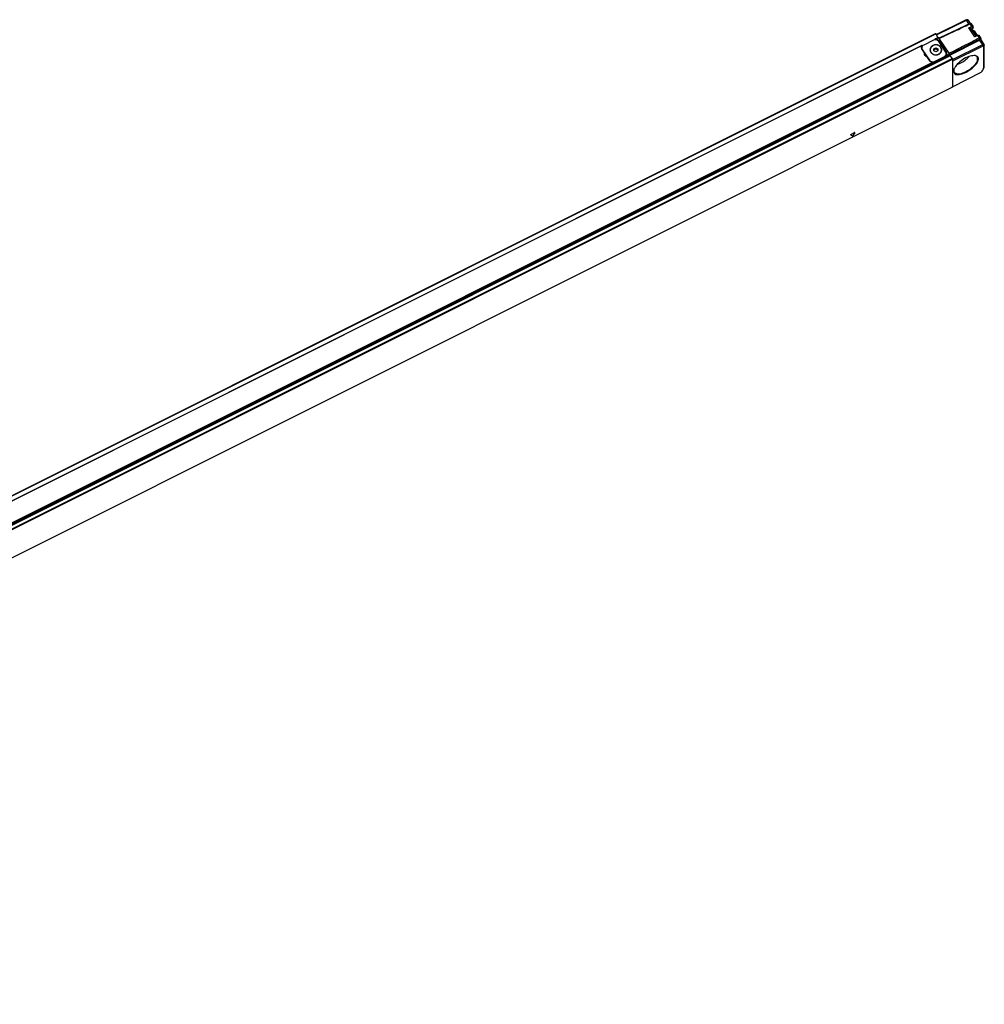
# Model space of a CAD drawing. Header units: millimetres. Extents: x -500 to 1397, y -592 to 328.
# Tile 14 of 15: x 788 to 1298, y -579 to -59. Entities that reach past the tile are written whole.
import ezdxf

# ---------------------------------------------------------------- set-up
doc = ezdxf.new("R2010")
doc.units = ezdxf.units.MM

# ---------------------------------------------------------------- blocks, each defined once
blk = doc.blocks.new('REGLA_S_CM-1240__8', base_point=(286.61, -585.94))
at = {"color": 7, "linetype": 'Continuous'}
for p, q in [((1272.67, -66.45), (1288.36, -58.76)), ((1272.77, -66.64), (1288.61, -58.88)), ((1288.66, -58.68), (1289.21, -58.73)), ((1289.43, -58.83), (1290.71, -60.75)), ((1292.16, -62.17), (1291.3, -60.89)), ((1292.22, -63.06), (1292.22, -62.38)), ((303.26, -550.47), (1272.34, -65.93)), ((1272.46, -66.07), (1273.54, -68.08)), ((1293.73, -67.29), (1290.87, -63)), ((1291.68, -64.09), (1291.7, -64.08)), ((1292.15, -63.21), (1292.11, -63.24)), ((1292.2, -63.13), (1292.15, -63.21)), ((1292.2, -63.13), (1292.21, -63.11)), ((1292.22, -63.06), (1292.21, -63.11)), ((1293.53, -65.72), (1293.08, -65.12)), ((1294.45, -66.94), (1293.46, -67.42)), ((1296.21, -68.25), (1295.36, -66.97)), ((1265, -72.35), (313.59, -548.05)), ((1265.02, -72.36), (1265.02, -72.86)), ((1265.36, -72.7), (1265.02, -72.86)), ((1271.27, -69.49), (1266.07, -72.09)), ((1272.07, -68.84), (1272.07, -69.27)), ((1272.11, -68.8), (1273.84, -67.93)), ((1273.84, -69.61), (1278.09, -75.98)), ((1274.28, -68.54), (1273.93, -68.01)), ((1277.75, -75.75), (1274, -70.12)), ((1279.83, -77.51), (1295.65, -69.44)), ((1281.33, -79.66), (1297.26, -71.85)), ((1281.48, -80.34), (1297.51, -72.48)), ((1298.08, -71.81), (1296.23, -69.03)), ((1297.93, -83.5), (1297.93, -72.52)), ((1298.12, -82.91), (1298.12, -71.93)), ((1266.47, -76.22), (1265, -74.02)), ((1265.07, -74.09), (1265.07, -73.59)), ((1265.34, -74.45), (1269.09, -80.08)), ((1266.47, -76.82), (1266.47, -76.22)), ((1267.4, -78.05), (1266.47, -76.65)), ((1269.5, -74.73), (1269.5, -74.63)), ((1271.5, -74.13), (1272.5, -73.63)), ((1271.5, -74.63), (1271.5, -74.13)), ((1271.5, -74.63), (1272.5, -74.13)), ((1271.5, -75.13), (1271.5, -74.63)), ((1272.5, -75.63), (1271.5, -75.13)), ((1272.5, -73.63), (1273.5, -74.13)), ((1272.5, -73.63), (1272.5, -74.13)), ((1272.5, -74.13), (1273.5, -74.63)), ((1273.5, -75.13), (1272.5, -75.63)), ((1273.5, -74.13), (1273.5, -74.63)), ((1273.5, -74.63), (1273.5, -75.13)), ((1275.5, -74.73), (1275.5, -74.63)), ((1278.01, -76.47), (1278.09, -76.58)), ((1278.02, -77.12), (1278.02, -76.62)), ((1278.07, -77.84), (1278.07, -78.34)), ((1279.73, -76.71), (1279.53, -76.41)), ((1279.83, -76.96), (1279.83, -77.47)), ((1279.96, -77.76), (1281.19, -79.16)), ((1269.25, -80.4), (1267.79, -78.2)), ((1271.02, -81.86), (1278.07, -78.34)), ((1271.02, -81.36), (1271.02, -81.86)), ((1271.82, -80.71), (1277.02, -78.12)), ((1277.02, -78.62), (1271.82, -81.21)), ((1281.33, -79.96), (1281.33, -79.46)), ((1281.33, -79.96), (1281.48, -80.34)), ((1281.33, -79.96), (1281.33, -94.01)), ((1281.48, -94.09), (1281.48, -80.34)), ((1296.24, -86.55), (1281.48, -94.09)), ((1297.8, -84.28), (1297.97, -83.74)), ((1281.32, -94.29), (312.24, -578.83)), ((1281.32, -94.29), (1281.33, -94.26)), ((1281.33, -94.26), (1281.33, -94.01)), ((1281.33, -94.01), (1281.48, -94.09))]:
    blk.add_line(p, q, dxfattribs=at)
at = {"color": 3, "linetype": 'Continuous'}
for p, q in [((1288.36, -58.76), (1288.61, -58.88)), ((1289.97, -60.92), (1288.61, -58.88)), ((1289.95, -62.9), (1291.34, -62.22)), ((1290.48, -60.92), (1290.22, -60.8)), ((1290.48, -60.92), (1291.34, -62.22)), ((303.38, -550.61), (1272.46, -66.07)), ((1293.15, -67.7), (1289.95, -62.9)), ((1290.57, -62.89), (1291.44, -62.47)), ((1292.12, -63.21), (1292.11, -63.24)), ((1292.12, -63.21), (1292.12, -62.53)), ((1294.54, -67.02), (1293.15, -67.7)), ((1294.54, -67.02), (1295.4, -68.31)), ((1264.87, -72.54), (313.91, -548.02)), ((1265.62, -72.4), (1265.02, -72.7)), ((1272.07, -69.17), (1271.8, -69.31)), ((1272.42, -68.76), (1273.93, -68.01)), ((1273.84, -69.92), (1273.84, -69.61)), ((1279.53, -76.41), (1274.28, -68.54)), ((1295.4, -68.31), (1295.65, -68.94)), ((1297.26, -71.85), (1295.65, -69.44)), ((1296.25, -68.37), (1296.07, -68.97)), ((1297.51, -72.48), (1297.26, -71.85)), ((1298.12, -71.93), (1297.93, -72.52)), ((310.88, -562.3), (1279.96, -77.76)), ((1265.34, -74.53), (1265.34, -74.45)), ((1278.07, -77.84), (1279.83, -76.96)), ((1279.83, -77.47), (1278.07, -78.34)), ((1278.09, -76.58), (1278.09, -75.98)), ((1278.22, -77.46), (1279.73, -76.71)), ((312.11, -563.7), (1281.19, -79.16)), ((312.25, -564), (1281.33, -79.46)), ((1271.02, -81.36), (319.55, -557.1)), ((1271.02, -81.86), (319.55, -557.6)), ((1270.67, -81.24), (319.71, -556.72)), ((1269.09, -80.15), (1269.09, -80.08)), ((1271.82, -81.21), (1271.82, -80.71)), ((1277.02, -78.62), (1277.02, -78.12)), ((1297.93, -83.5), (1298.12, -82.91)), ((1281.33, -94.26), (312.25, -578.8)), ((1228.31, -120.03), (1227.39, -119.57)), ((1227.58, -119.29), (1229.42, -118.36)), ((1229.61, -118.46), (1228.69, -119.84))]:
    blk.add_line(p, q, dxfattribs=at)
for centre, radius, start, end in [((1292.05, -62.37), 0.171, 294.5505, 358.0694), ((1292.04, -63.05), 0.179, 295.3253, 341.5907)]:
    blk.add_arc(centre, radius, start, end, dxfattribs=at)
at = {"color": 7, "linetype": 'Continuous'}
for centre, radius, start, end in [((1291.84, -62.37), 0.374, 359.4182, 33.1118), ((1266.27, -73.16), 1.53, 156.1869, 179.8763), ((1265.01, -72.36), 0.0148, 1.1693, 117.8171), ((1296.37, -70.78), 1.52, 101.4107, 118.0439), ((1296.03, -68.37), 0.217, 358.6644, 32.3618), ((1297.9, -71.92), 0.218, 358.7465, 32.4529), ((1266.3, -73.15), 1.56, 180.3465, 214.0378), ((1266.3, -73.77), 1.57, 144.8168, 168.5936), ((1266.64, -73.58), 1.56, 180.3465, 214.0378), ((1266.64, -74.08), 1.56, 180.3465, 181.7519), ((1267.94, -76.56), 1.51, 166.8611, 179.9787), ((1267.94, -77.16), 1.51, 166.8611, 168.5248), ((1271.82, -74.61), 2.42, 180.3465, 214.0378), ((1271.84, -74.61), 2.35, 180.3465, 214.0378), ((1271.84, -74.71), 2.35, 180.3465, 214.0378), ((1276.45, -76.63), 1.56, 0.3465, 34.0378), ((1276.79, -76.86), 1.56, 0.3465, 34.0378), ((1276.79, -77.46), 1.56, 11.3589, 34.0378), ((1276.82, -76.84), 1.53, 336.1869, 359.8763), ((1295.78, -85.62), 1.04, 296.3986, 318.8201)]:
    blk.add_arc(centre, radius, start, end, dxfattribs=at)
for points, knots in [([(1274.16, -68.35), (1275.48, -67.73), (1278.14, -66.48), (1282.14, -64.6), (1286.17, -62.7), (1288.87, -61.43), (1290.22, -60.8)], [0, 0, 0, 0, 4.400304, 8.800608, 13.27895, 17.754203, 17.754203, 17.754203, 17.754203]), ([(1274.28, -68.54), (1275.63, -67.9), (1278.32, -66.63), (1282.37, -64.73), (1286.42, -62.83), (1289.13, -61.56), (1290.48, -60.92)], [0, 0, 0, 0, 4.470425, 8.940849, 13.419706, 17.898561, 17.898561, 17.898561, 17.898561]), ([(1288.36, -58.76), (1288.41, -58.73), (1288.51, -58.69), (1288.61, -58.68), (1288.66, -58.68)], [0, 0, 0, 0, 0.1734228, 0.3115723, 0.3115723, 0.3115723, 0.3115723]), ([(1289.21, -58.73), (1289.12, -58.73), (1288.91, -58.74), (1288.72, -58.83), (1288.61, -58.88)], [0, 0, 0, 0, 0.2762991, 0.6231446, 0.6231446, 0.6231446, 0.6231446]), ([(1289.43, -58.83), (1289.41, -58.8), (1289.35, -58.74), (1289.26, -58.73), (1289.21, -58.73)], [0, 0, 0, 0, 0.1118065, 0.2479815, 0.2479815, 0.2479815, 0.2479815]), ([(1290.52, -60.73), (1290.49, -60.73), (1290.43, -60.73), (1290.35, -60.75), (1290.28, -60.77), (1290.24, -60.79), (1290.22, -60.8)], [0, 0, 0, 0, 0.0837508, 0.1832558, 0.2443204, 0.3081079, 0.3081079, 0.3081079, 0.3081079]), ([(1291.08, -60.78), (1291.02, -60.78), (1290.9, -60.78), (1290.74, -60.82), (1290.59, -60.87), (1290.52, -60.9), (1290.48, -60.92)], [0, 0, 0, 0, 0.1671783, 0.3736029, 0.4963544, 0.6245465, 0.6245465, 0.6245465, 0.6245465]), ([(1290.52, -60.73), (1290.57, -60.73), (1290.66, -60.74), (1290.8, -60.75), (1290.94, -60.77), (1291.03, -60.77), (1291.08, -60.78)], [0, 0, 0, 0, 0.140202, 0.2804012, 0.420599, 0.5607957, 0.5607957, 0.5607957, 0.5607957]), ([(1291.3, -60.89), (1291.29, -60.87), (1291.27, -60.84), (1291.22, -60.81), (1291.15, -60.79), (1291.11, -60.78), (1291.08, -60.78)], [0, 0, 0, 0, 0.0560484, 0.1156431, 0.1740597, 0.2561201, 0.2561201, 0.2561201, 0.2561201]), ([(1272.34, -65.93), (1272.35, -65.93), (1272.38, -65.94), (1272.42, -66), (1272.45, -66.04), (1272.46, -66.07)], [0, 0, 0, 0, 0.0332481, 0.0985388, 0.1897038, 0.1897038, 0.1897038, 0.1897038]), ([(1289.95, -62.9), (1290.01, -62.89), (1290.12, -62.89), (1290.29, -62.89), (1290.43, -62.89), (1290.53, -62.89), (1290.57, -62.89)], [0, 0, 0, 0, 0.1746461, 0.3309299, 0.494303, 0.6167821, 0.6167821, 0.6167821, 0.6167821]), ([(1290.57, -62.89), (1290.64, -62.89), (1290.75, -62.89), (1290.83, -62.97), (1290.87, -63)], [0, 0, 0, 0, 0.1866098, 0.3292088, 0.3292088, 0.3292088, 0.3292088]), ([(1292.11, -63.24), (1291.98, -63.3), (1291.78, -63.41), (1291.55, -63.53), (1291.4, -63.6), (1291.34, -63.63), (1291.31, -63.65)], [0, 0, 0, 0, 0.4245303, 0.6823271, 0.7919587, 0.9015902, 0.9015902, 0.9015902, 0.9015902]), ([(1291.33, -63.64), (1291.33, -63.65), (1291.33, -63.66), (1291.33, -63.68), (1291.33, -63.69)], [0, 0, 0, 0, 0.0237939, 0.04854179, 0.04854179, 0.04854179, 0.04854179]), ([(1291.57, -64.04), (1291.8, -64.2), (1292.43, -64.61), (1292.84, -65.24), (1293.1, -65.63)], [0, 0, 0, 0, 0.844821, 2.221811, 2.221811, 2.221811, 2.221811]), ([(1291.7, -64.08), (1291.9, -64.12), (1292.5, -64.25), (1292.85, -64.78), (1293.08, -65.12)], [0, 0, 0, 0, 0.594693, 1.787396, 1.787396, 1.787396, 1.787396]), ([(1293.08, -65.12), (1293.29, -65.42), (1293.72, -66.03), (1294.07, -66.69), (1294.25, -67.04)], [0, 0, 0, 0, 1.07998, 2.24185, 2.24185, 2.24185, 2.24185]), ([(1293.1, -65.63), (1293.25, -65.87), (1293.57, -66.37), (1293.85, -66.9), (1293.99, -67.17)], [0, 0, 0, 0, 0.873085, 1.777904, 1.777904, 1.777904, 1.777904]), ([(1293.46, -67.42), (1293.43, -67.44), (1293.38, -67.47), (1293.3, -67.54), (1293.23, -67.61), (1293.18, -67.67), (1293.15, -67.7)], [0, 0, 0, 0, 0.090054, 0.1919881, 0.3002292, 0.4102506, 0.4102506, 0.4102506, 0.4102506]), ([(1293.53, -65.72), (1293.67, -65.92), (1293.96, -66.33), (1294.19, -66.78), (1294.31, -67.01)], [0, 0, 0, 0, 0.723023, 1.500872, 1.500872, 1.500872, 1.500872]), ([(1294.45, -66.94), (1294.5, -66.91), (1294.62, -66.86), (1294.8, -66.81), (1294.96, -66.79), (1295.1, -66.8), (1295.25, -66.85), (1295.32, -66.93), (1295.36, -66.97)], [0, 0, 0, 0, 0.1700212, 0.3981842, 0.5445889, 0.6495126, 0.8329408, 0.9846509, 0.9846509, 0.9846509, 0.9846509]), ([(1264.87, -72.54), (1264.88, -72.52), (1264.9, -72.48), (1264.93, -72.42), (1264.96, -72.38), (1264.99, -72.36), (1265, -72.35)], [0, 0, 0, 0, 0.0815891, 0.1370145, 0.1973783, 0.2360682, 0.2360682, 0.2360682, 0.2360682]), ([(1266.07, -72.09), (1265.79, -72.28), (1265.24, -72.64), (1265.13, -73.28), (1265.07, -73.59)], [0, 0, 0, 0, 0.968399, 1.874924, 1.874924, 1.874924, 1.874924]), ([(1275.6, -74.63), (1275.51, -74.15), (1275.32, -73.17), (1274.06, -72.17), (1272.5, -71.82), (1270.93, -72.17), (1269.67, -73.17), (1269.49, -74.15), (1269.4, -74.63)], [0, 0, 0, 0, 1.405113, 2.906132, 4.497307, 6.088481, 7.5895, 8.994614, 8.994614, 8.994614, 8.994614]), ([(1270.95, -72.4), (1270.52, -72.68), (1269.71, -73.21), (1269.5, -74.17), (1269.4, -74.63)], [0, 0, 0, 0, 1.4525, 2.810976, 2.810976, 2.810976, 2.810976]), ([(1275.5, -74.63), (1275.41, -74.17), (1275.23, -73.22), (1274.01, -72.25), (1272.5, -71.91), (1270.99, -72.25), (1269.76, -73.22), (1269.58, -74.17), (1269.5, -74.63)], [0, 0, 0, 0, 1.359787, 2.812386, 4.352232, 5.892078, 7.344678, 8.704465, 8.704465, 8.704465, 8.704465]), ([(1274, -70.12), (1273.61, -69.78), (1272.82, -69.06), (1271.8, -69.35), (1271.27, -69.49)], [0, 0, 0, 0, 1.458004, 2.985336, 2.985336, 2.985336, 2.985336]), ([(1272.11, -68.8), (1272.11, -68.8), (1272.09, -68.8), (1272.08, -68.81), (1272.07, -68.83), (1272.07, -68.84), (1272.07, -68.84)], [0, 0, 0, 0, 0.01825164, 0.03671813, 0.05088206, 0.06515995, 0.06515995, 0.06515995, 0.06515995]), ([(1272.42, -68.76), (1272.4, -68.76), (1272.35, -68.75), (1272.26, -68.76), (1272.18, -68.77), (1272.13, -68.79), (1272.11, -68.8)], [0, 0, 0, 0, 0.0645386, 0.1666166, 0.2517571, 0.3186602, 0.3186602, 0.3186602, 0.3186602]), ([(1272.42, -68.76), (1272.71, -68.83), (1273.27, -68.96), (1273.65, -69.4), (1273.84, -69.61)], [0, 0, 0, 0, 0.864042, 1.681987, 1.681987, 1.681987, 1.681987]), ([(1273.84, -67.93), (1273.85, -67.94), (1273.89, -67.95), (1273.91, -67.99), (1273.93, -68.01)], [0, 0, 0, 0, 0.039792, 0.1225547, 0.1225547, 0.1225547, 0.1225547]), ([(1275.6, -74.63), (1275.59, -74.5), (1275.56, -74.24), (1275.44, -73.86), (1275.27, -73.5), (1275.04, -73.17), (1274.76, -72.87), (1274.43, -72.61), (1274.17, -72.46), (1274.02, -72.39), (1274.01, -72.38), (1274, -72.38)], [0, 0, 0, 0, 0.391978, 0.782606, 1.176182, 1.576163, 1.985398, 2.406406, 2.841632, 2.869583, 2.897528, 2.897528, 2.897528, 2.897528]), ([(1279.53, -76.41), (1280.85, -75.74), (1283.49, -74.39), (1287.46, -72.36), (1291.43, -70.34), (1294.08, -68.99), (1295.4, -68.31)], [0, 0, 0, 0, 4.451207, 8.902415, 13.362018, 17.821622, 17.821622, 17.821622, 17.821622]), ([(1279.83, -77.01), (1281.14, -76.34), (1283.77, -75), (1287.72, -72.98), (1291.68, -70.96), (1294.33, -69.61), (1295.65, -68.94)], [0, 0, 0, 0, 4.423142, 8.846283, 13.305373, 17.761388, 17.761388, 17.761388, 17.761388]), ([(1296.21, -68.25), (1296.18, -68.22), (1296.09, -68.14), (1295.93, -68.15), (1295.78, -68.17), (1295.65, -68.2), (1295.53, -68.25), (1295.44, -68.29), (1295.4, -68.31)], [0, 0, 0, 0, 0.1423114, 0.3306926, 0.4635161, 0.5748313, 0.733899, 0.8642064, 0.8642064, 0.8642064, 0.8642064]), ([(1296.07, -68.97), (1296.06, -68.94), (1296.05, -68.88), (1295.93, -68.85), (1295.8, -68.87), (1295.7, -68.92), (1295.65, -68.94)], [0, 0, 0, 0, 0.0836234, 0.1797189, 0.3169642, 0.488456, 0.488456, 0.488456, 0.488456]), ([(1296.07, -69.29), (1296.07, -69.24), (1296.07, -69.13), (1296.07, -69.02), (1296.07, -68.97)], [0, 0, 0, 0, 0.1585049, 0.3170107, 0.3170107, 0.3170107, 0.3170107]), ([(1296.23, -69.03), (1296.23, -69.03), (1296.22, -69.02), (1296.2, -69.03), (1296.19, -69.05), (1296.15, -69.09), (1296.11, -69.18), (1296.08, -69.25), (1296.07, -69.29)], [0, 0, 0, 0, 0.0122828, 0.0325565, 0.0515534, 0.0955713, 0.1930896, 0.3271535, 0.3271535, 0.3271535, 0.3271535]), ([(1296.25, -69.05), (1296.25, -69), (1296.25, -68.9), (1296.25, -68.74), (1296.25, -68.56), (1296.25, -68.44), (1296.25, -68.37)], [0, 0, 0, 0, 0.1521376, 0.3042752, 0.4917752, 0.6792751, 0.6792751, 0.6792751, 0.6792751]), ([(1297.26, -71.85), (1297.44, -71.77), (1297.71, -71.63), (1297.98, -71.76), (1298.08, -71.81)], [0, 0, 0, 0, 0.5337633, 0.8569584, 0.8569584, 0.8569584, 0.8569584]), ([(1297.51, -72.48), (1297.62, -72.43), (1297.78, -72.34), (1297.89, -72.47), (1297.93, -72.52)], [0, 0, 0, 0, 0.3106354, 0.4786212, 0.4786212, 0.4786212, 0.4786212]), ([(1267.79, -78.2), (1267.41, -78.03), (1266.68, -77.71), (1266.51, -76.93), (1266.43, -76.56)], [0, 0, 0, 0, 1.170888, 2.249352, 2.249352, 2.249352, 2.249352]), ([(1269.81, -75.97), (1270.28, -76.42), (1271.24, -77.34), (1273.3, -77.4), (1275.15, -76.46), (1275.45, -75.22), (1275.6, -74.63)], [0, 0, 0, 0, 1.881474, 3.873265, 5.787669, 7.543021, 7.543021, 7.543021, 7.543021]), ([(1269.9, -75.92), (1270.35, -76.36), (1271.28, -77.25), (1273.26, -77.3), (1275.01, -76.43), (1275.34, -75.28), (1275.5, -74.73)], [0, 0, 0, 0, 1.820782, 3.748321, 5.553218, 7.206877, 7.206877, 7.206877, 7.206877]), ([(1271.01, -76.98), (1270.79, -76.86), (1270.36, -76.61), (1270.05, -76.22), (1269.9, -76.02)], [0, 0, 0, 0, 0.74312, 1.476885, 1.476885, 1.476885, 1.476885]), ([(1275.5, -74.73), (1275.43, -75.16), (1275.28, -76.06), (1274.55, -76.6), (1274.18, -76.88)], [0, 0, 0, 0, 1.281383, 2.617514, 2.617514, 2.617514, 2.617514]), ([(1277.02, -78.12), (1277.3, -77.93), (1277.85, -77.57), (1277.96, -76.93), (1278.02, -76.62)], [0, 0, 0, 0, 0.968399, 1.874924, 1.874924, 1.874924, 1.874924]), ([(1277.02, -78.62), (1277.3, -78.43), (1277.85, -78.07), (1277.96, -77.43), (1278.02, -77.12)], [0, 0, 0, 0, 0.968399, 1.874924, 1.874924, 1.874924, 1.874924]), ([(1278.07, -77.84), (1278.07, -77.82), (1278.09, -77.75), (1278.13, -77.66), (1278.18, -77.56), (1278.21, -77.5), (1278.22, -77.46)], [0, 0, 0, 0, 0.0746685, 0.1982354, 0.2946935, 0.4096749, 0.4096749, 0.4096749, 0.4096749]), ([(1279.73, -76.71), (1279.75, -76.75), (1279.8, -76.83), (1279.82, -76.92), (1279.83, -76.96)], [0, 0, 0, 0, 0.1526998, 0.2710369, 0.2710369, 0.2710369, 0.2710369]), ([(1279.96, -77.76), (1279.93, -77.72), (1279.86, -77.63), (1279.84, -77.52), (1279.83, -77.47)], [0, 0, 0, 0, 0.1751967, 0.3271934, 0.3271934, 0.3271934, 0.3271934]), ([(1281.82, -85.92), (1282.02, -86.46), (1282.48, -87.75), (1285.22, -87.68), (1287.95, -86.77), (1290.99, -85), (1293.41, -82.72), (1295.01, -80.59), (1295.02, -78.05), (1293.7, -77.75), (1293.03, -77.6)], [0, 0, 0, 0, 1.607444, 3.783167, 6.932714, 10.609288, 14.119247, 16.838663, 18.60865, 20.434443, 20.434443, 20.434443, 20.434443]), ([(1292.75, -77.58), (1291.77, -77.73), (1289.56, -78.07), (1286.54, -79.81), (1283.76, -81.93), (1282.6, -83.84), (1282.08, -84.7)], [0, 0, 0, 0, 2.968149, 6.650249, 10.332348, 13.300497, 13.300497, 13.300497, 13.300497]), ([(1293.03, -77.6), (1292.99, -77.6), (1292.9, -77.59), (1292.8, -77.59), (1292.75, -77.58)], [0, 0, 0, 0, 0.1385449, 0.2804397, 0.2804397, 0.2804397, 0.2804397]), ([(1294.38, -78.33), (1294.18, -78.14), (1293.73, -77.69), (1293.1, -77.62), (1292.75, -77.58)], [0, 0, 0, 0, 0.827834, 1.840375, 1.840375, 1.840375, 1.840375]), ([(1269.09, -80.08), (1269.48, -80.43), (1270.27, -81.14), (1271.3, -80.86), (1271.82, -80.71)], [0, 0, 0, 0, 1.458004, 2.985336, 2.985336, 2.985336, 2.985336]), ([(1270.67, -81.24), (1270.38, -81.17), (1269.82, -81.04), (1269.44, -80.61), (1269.25, -80.4)], [0, 0, 0, 0, 0.864042, 1.681987, 1.681987, 1.681987, 1.681987]), ([(1271.02, -81.36), (1271.01, -81.35), (1270.98, -81.3), (1270.88, -81.29), (1270.78, -81.26), (1270.7, -81.25), (1270.67, -81.24)], [0, 0, 0, 0, 0.0507766, 0.167892, 0.2745452, 0.3857742, 0.3857742, 0.3857742, 0.3857742]), ([(1271.02, -81.44), (1271.16, -81.42), (1271.44, -81.38), (1271.69, -81.27), (1271.82, -81.21)], [0, 0, 0, 0, 0.4141401, 0.8345004, 0.8345004, 0.8345004, 0.8345004]), ([(1281.19, -79.16), (1281.23, -79.21), (1281.29, -79.3), (1281.32, -79.41), (1281.33, -79.46)], [0, 0, 0, 0, 0.1751967, 0.3271934, 0.3271934, 0.3271934, 0.3271934]), ([(1282.15, -86.49), (1282.7, -86.83), (1284.12, -87.7), (1287.07, -86.73), (1290.14, -85.22), (1292.71, -82.97), (1294.74, -80.62), (1294.48, -78.97), (1294.38, -78.33)], [0, 0, 0, 0, 1.87075, 4.809996, 8.528885, 12.247774, 15.187021, 17.057771, 17.057771, 17.057771, 17.057771]), ([(1283.62, -82.4), (1283.91, -82.3), (1284.5, -82.08), (1285.06, -81.81), (1285.36, -81.67)], [0, 0, 0, 0, 0.907996, 1.879286, 1.879286, 1.879286, 1.879286]), ([(1285.36, -81.67), (1286.24, -81.18), (1287.97, -80.21), (1289.36, -78.81), (1290.04, -78.12)], [0, 0, 0, 0, 3.028807, 5.901815, 5.901815, 5.901815, 5.901815]), ([(1297.97, -83.74), (1298.01, -83.6), (1298.09, -83.33), (1298.11, -83.04), (1298.12, -82.91)], [0, 0, 0, 0, 0.4480382, 0.8523579, 0.8523579, 0.8523579, 0.8523579]), ([(1281.99, -84.96), (1281.94, -85.13), (1281.85, -85.44), (1281.83, -85.76), (1281.82, -85.92)], [0, 0, 0, 0, 0.5116755, 0.9713288, 0.9713288, 0.9713288, 0.9713288]), ([(1282.08, -84.7), (1282.03, -84.86), (1281.94, -85.16), (1281.92, -85.47), (1281.91, -85.62)], [0, 0, 0, 0, 0.4945649, 0.9388472, 0.9388472, 0.9388472, 0.9388472]), ([(1281.91, -85.62), (1281.92, -85.78), (1281.94, -86.09), (1282.08, -86.36), (1282.15, -86.49)], [0, 0, 0, 0, 0.4737478, 0.9128704, 0.9128704, 0.9128704, 0.9128704]), ([(1282.08, -84.7), (1282.07, -84.74), (1282.04, -84.83), (1282.01, -84.92), (1281.99, -84.96)], [0, 0, 0, 0, 0.1418947, 0.2804397, 0.2804397, 0.2804397, 0.2804397]), ([(1296.56, -86.31), (1296.84, -85.97), (1297.35, -85.35), (1297.66, -84.61), (1297.8, -84.28)], [0, 0, 0, 0, 1.298867, 2.387125, 2.387125, 2.387125, 2.387125]), ([(1297.8, -84.28), (1297.84, -84.14), (1297.91, -83.89), (1297.93, -83.62), (1297.93, -83.5)], [0, 0, 0, 0, 0.4160354, 0.7914752, 0.7914752, 0.7914752, 0.7914752])]:
    blk.add_open_spline(points, degree=3, knots=knots, dxfattribs=at)
at = {"color": 3, "linetype": 'Continuous'}
for points, knots in [([(1291.34, -62.22), (1291.51, -62.13), (1291.79, -62), (1292.06, -62.12), (1292.16, -62.17)], [0, 0, 0, 0, 0.5337633, 0.8569584, 0.8569584, 0.8569584, 0.8569584]), ([(1291.34, -62.22), (1291.37, -62.26), (1291.41, -62.34), (1291.43, -62.43), (1291.44, -62.47)], [0, 0, 0, 0, 0.1526815, 0.2715371, 0.2715371, 0.2715371, 0.2715371]), ([(1291.44, -62.47), (1291.61, -62.38), (1291.88, -62.24), (1292.05, -62.45), (1292.12, -62.53)], [0, 0, 0, 0, 0.4970166, 0.765794, 0.765794, 0.765794, 0.765794]), ([(1291.29, -63.63), (1291.33, -63.62), (1291.4, -63.58), (1291.5, -63.53), (1291.6, -63.48), (1291.71, -63.42), (1291.81, -63.37), (1291.91, -63.32), (1292.01, -63.26), (1292.08, -63.23), (1292.12, -63.21)], [0, 0, 0, 0, 0.1155727, 0.2311453, 0.3467176, 0.4622899, 0.5778619, 0.6934338, 0.8090055, 0.9245771, 0.9245771, 0.9245771, 0.9245771]), ([(1294.45, -66.94), (1294.46, -66.94), (1294.5, -66.95), (1294.52, -66.99), (1294.54, -67.02)], [0, 0, 0, 0, 0.0407443, 0.1235054, 0.1235054, 0.1235054, 0.1235054]), ([(1294.54, -67.02), (1294.71, -66.93), (1294.99, -66.8), (1295.26, -66.92), (1295.36, -66.97)], [0, 0, 0, 0, 0.5337633, 0.8569584, 0.8569584, 0.8569584, 0.8569584]), ([(1227.58, -119.29), (1227.49, -119.33), (1227.37, -119.39), (1227.38, -119.52), (1227.39, -119.57)], [0, 0, 0, 0, 0.2438877, 0.3689226, 0.3689226, 0.3689226, 0.3689226]), ([(1229.61, -118.46), (1229.62, -118.41), (1229.64, -118.28), (1229.51, -118.33), (1229.42, -118.36)], [0, 0, 0, 0, 0.1248262, 0.314678, 0.314678, 0.314678, 0.314678]), ([(1228.31, -120.03), (1228.38, -120.03), (1228.53, -120.02), (1228.63, -119.91), (1228.69, -119.84)], [0, 0, 0, 0, 0.1901093, 0.4340905, 0.4340905, 0.4340905, 0.4340905])]:
    blk.add_open_spline(points, degree=3, knots=knots, dxfattribs=at)
blk = doc.blocks.new('REGLA_S-1020__9', base_point=(286.61, -591.95))
blk.add_blockref('REGLA_S_CM-1240__8', (286.61, -585.94))
blk = doc.blocks.new('ISO2', base_point=(381, -534))
blk.add_blockref('REGLA_S-1020__9', (286.61, -591.95))

msp = doc.modelspace()

# ---------------------------------------------------------------- block references
msp.add_blockref('ISO2', (381, -534))

doc.saveas('drawing.dxf')
